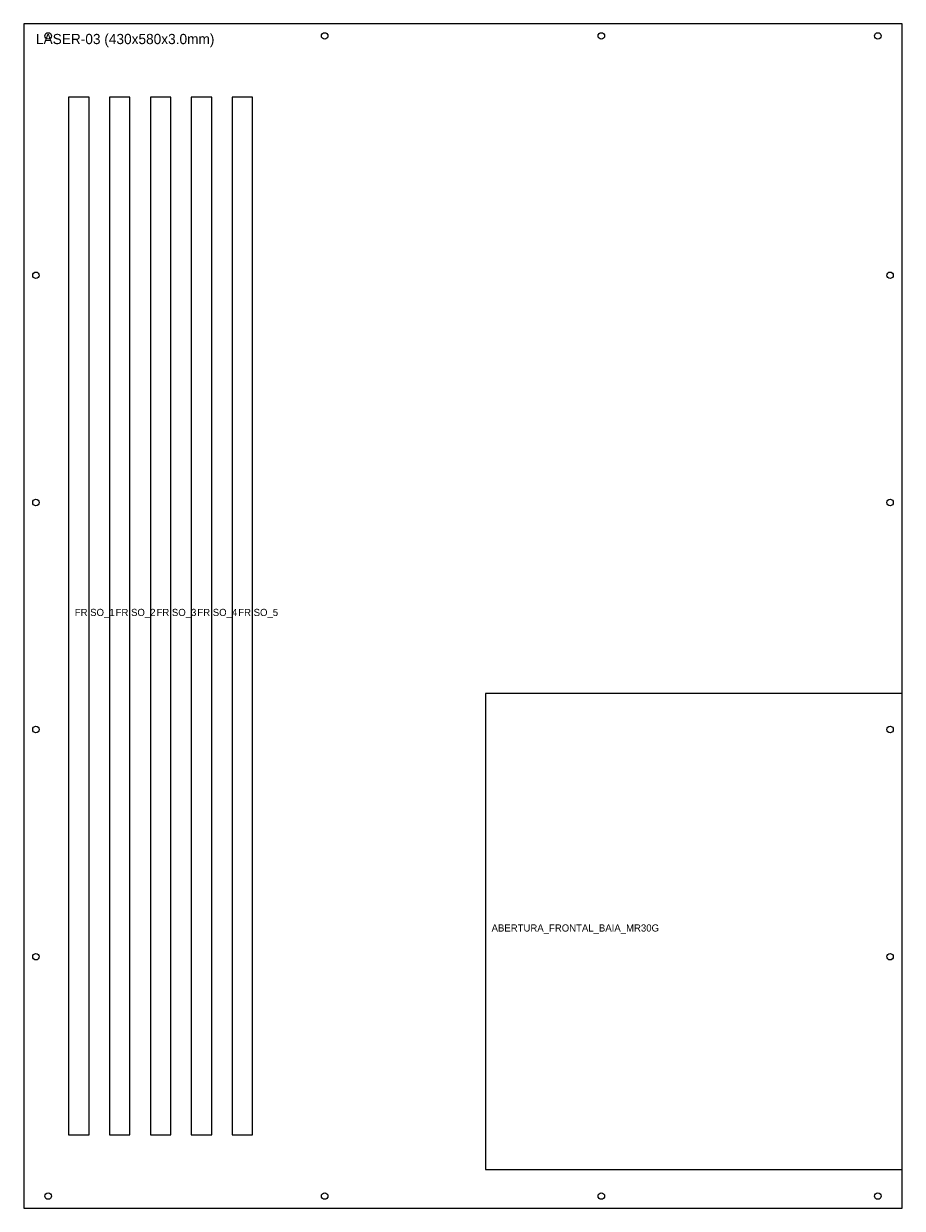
# Model space of a CAD drawing. Header units: metres. Extents: x 0 to 430, y 0 to 580.
import ezdxf

# ---------------------------------------------------------------- set-up
doc = ezdxf.new("R2010")
doc.units = ezdxf.units.M

msp = doc.modelspace()

# ---------------------------------------------------------------- linework, layer by layer
at = {"layer": 'CORTE_EXTERNO'}
for p, q in [((430, 580), (0, 580)), ((0, 580), (0, 0)), ((430, 0), (430, 580)), ((0, 0), (430, 0))]:
    msp.add_line(p, q, dxfattribs=at)
at = {"layer": 'CORTE_INTERNO'}
for p, q in [((32, 544), (22, 544)), ((22, 544), (22, 36)), ((32, 36), (32, 544)), ((52, 544), (42, 544)), ((42, 544), (42, 36)), ((52, 36), (52, 544)), ((72, 544), (62, 544)), ((62, 544), (62, 36)), ((72, 36), (72, 544)), ((92, 544), (82, 544)), ((82, 544), (82, 36)), ((92, 36), (92, 544)), ((112, 544), (102, 544)), ((102, 544), (102, 36)), ((112, 36), (112, 544)), ((430, 252), (226, 252)), ((226, 252), (226, 19)), ((430, 19), (430, 252)), ((22, 36), (32, 36)), ((42, 36), (52, 36)), ((62, 36), (72, 36)), ((82, 36), (92, 36)), ((102, 36), (112, 36)), ((226, 19), (430, 19))]:
    msp.add_line(p, q, dxfattribs=at)
at = {"layer": 'FUROS_CIRCULARES'}
for centre in [(12, 574), (147.3, 574), (282.7, 574), (418, 574), (6, 456.8), (424, 456.8), (6, 345.6), (424, 345.6), (6, 234.4), (424, 234.4), (6, 123.2), (424, 123.2), (12, 6), (147.3, 6), (282.7, 6), (418, 6)]:
    msp.add_circle(centre, 1.6, dxfattribs=at)

# ---------------------------------------------------------------- texts
at = {"layer": 'LEGENDA'}
for s, height, p in [('LASER-03 (430x580x3.0mm)', 5, (6, 570)), ('FRISO_1', 3.5, (25, 290)), ('FRISO_2', 3.5, (45, 290)), ('FRISO_3', 3.5, (65, 290)), ('FRISO_4', 3.5, (85, 290)), ('FRISO_5', 3.5, (105, 290)), ('ABERTURA_FRONTAL_BAIA_MR30G', 3.5, (229, 135.5))]:
    msp.add_text(s, height=height, dxfattribs=at).set_placement(p)

doc.saveas('drawing.dxf')
